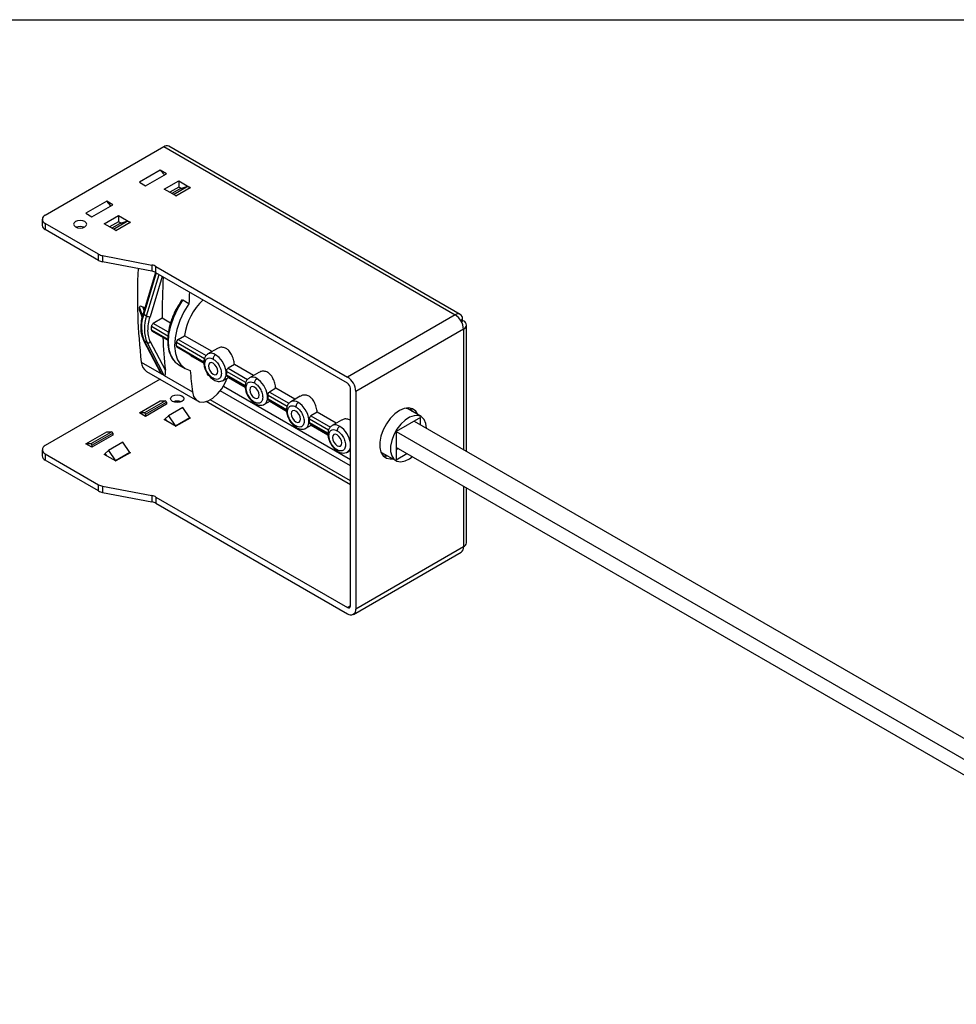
# Model space of a CAD drawing. Header units: millimetres. Extents: x 19 to 819, y 19 to 629.
# Tile 7 of 8: x 543 to 681, y 483 to 629. Entities that reach past the tile are written whole.
import ezdxf

# ---------------------------------------------------------------- set-up
doc = ezdxf.new("R2010")
doc.units = ezdxf.units.MM
doc.header["$LTSCALE"] = 3
doc.layers.add('TEXT', color=140, linetype='Continuous', lineweight=25)

msp = doc.modelspace()

# ---------------------------------------------------------------- linework, layer by layer
for p, q in [((546.838, 599.845), (564.307, 609.93)), ((564.307, 609.93), (607.263, 585.131)), ((608.013, 585.206), (565.057, 610.004)), ((563.795, 606.46), (560.719, 604.684)), ((561.628, 604.159), (564.704, 605.935)), ((564.704, 605.935), (563.795, 606.46)), ((564.415, 605.767), (563.795, 606.46)), ((560.719, 604.684), (561.628, 604.159)), ((564.386, 603.669), (566.507, 604.894)), ((566.507, 603.975), (565.182, 603.21)), ((565.741, 602.887), (567.677, 604.005)), ((566.089, 602.692), (568.199, 603.911)), ((566.507, 604.894), (568.258, 603.883)), ((566.507, 604.894), (566.507, 603.975)), ((566.896, 603.751), (566.507, 603.975)), ((567.677, 604.005), (566.646, 603.67)), ((568.252, 603.88), (568.199, 603.911)), ((566.136, 602.659), (564.386, 603.669)), ((566.646, 603.67), (565.515, 603.017)), ((566.089, 602.692), (566.142, 602.662)), ((566.136, 602.659), (566.142, 602.662)), ((568.252, 603.88), (568.258, 603.883)), ((555.893, 601.898), (552.817, 600.122)), ((553.727, 599.597), (556.802, 601.373)), ((556.802, 601.373), (555.893, 601.898)), ((556.513, 601.206), (555.893, 601.898)), ((552.817, 600.122), (553.727, 599.597)), ((555.53, 598.556), (557.651, 599.781)), ((557.651, 599.781), (559.401, 598.771)), ((557.651, 599.781), (557.651, 598.862)), ((546.398, 599.233), (546.398, 598.314)), ((554.701, 594.081), (546.838, 598.621)), ((546.838, 598.621), (546.838, 597.702)), ((557.28, 597.546), (555.53, 598.556)), ((557.651, 598.862), (556.325, 598.097)), ((557.79, 598.557), (556.659, 597.904)), ((556.884, 597.774), (558.82, 598.892)), ((557.232, 597.58), (559.343, 598.798)), ((558.039, 598.638), (557.651, 598.862)), ((558.82, 598.892), (557.79, 598.557)), ((559.396, 598.767), (559.343, 598.798)), ((559.396, 598.767), (559.401, 598.771)), ((554.701, 593.162), (546.838, 597.702)), ((557.232, 597.58), (557.285, 597.549)), ((557.28, 597.546), (557.285, 597.549)), ((554.701, 593.162), (554.701, 594.081)), ((555.288, 593.872), (562.571, 592.47)), ((555.288, 593.872), (555.288, 592.953)), ((562.571, 591.552), (555.288, 592.953)), ((562.571, 592.47), (562.571, 591.552)), ((563.07, 591.389), (561.246, 585.34)), ((563.202, 591.317), (561.36, 585.21)), ((561.785, 584.965), (563.626, 591.072)), ((563.157, 592.261), (591.385, 575.965)), ((563.157, 591.342), (563.157, 592.261)), ((591.385, 575.047), (563.157, 591.342)), ((564.094, 590.802), (562.294, 584.834)), ((566.908, 587.251), (566.739, 586.969)), ((568.017, 586.78), (567.115, 587.301)), ((560.746, 585.768), (560.746, 586.258)), ((561.174, 585.024), (560.746, 586.258)), ((560.746, 585.768), (561.106, 584.728)), ((560.763, 585.676), (561.101, 584.703)), ((561.486, 586.137), (561.224, 586.288)), ((561.224, 586.288), (561.388, 585.814)), ((561.244, 585.334), (561.246, 585.34)), ((561.36, 585.21), (561.785, 584.965)), ((607.263, 585.131), (591.385, 575.965)), ((564.087, 584.636), (562.761, 583.87)), ((565, 582.578), (562.761, 583.87)), ((565.315, 583.927), (564.087, 584.636)), ((608.324, 584.443), (608.078, 584.301)), ((608.078, 584.301), (608.324, 584.443)), ((608.171, 584.139), (608.418, 584.281)), ((608.324, 584.443), (608.324, 584.519)), ((608.483, 584.243), (608.418, 584.281)), ((608.922, 565.007), (608.922, 583.631)), ((562.496, 582.921), (562.496, 583.411)), ((564.92, 582.012), (562.496, 583.411)), ((562.496, 582.921), (564.905, 581.53)), ((562.574, 582.749), (564.903, 581.405)), ((608.483, 583.019), (592.605, 573.853)), ((608.483, 583.019), (608.483, 565.26)), ((561.33, 581.372), (563.832, 576.594)), ((561.422, 581.278), (561.846, 581.033)), ((561.422, 581.278), (563.959, 576.432)), ((564.383, 576.187), (561.846, 581.033)), ((564.543, 576.963), (562.351, 581.148)), ((566.163, 580.568), (566.163, 581.058)), ((570.293, 578.673), (566.163, 581.058)), ((566.428, 581.517), (567.376, 582.064)), ((566.428, 581.517), (570.562, 579.131)), ((571.437, 579.72), (567.376, 582.064)), ((566.163, 580.568), (570.214, 578.229)), ((566.24, 580.396), (570.202, 578.109)), ((570.818, 579.363), (570.774, 579.335)), ((572.224, 580.174), (570.818, 579.363)), ((560.989, 578.147), (563.959, 576.432)), ((568.476, 579), (570.213, 577.997)), ((574.727, 577.821), (573.779, 577.273)), ((577.536, 576.199), (574.727, 577.821)), ((561.758, 576.795), (569.289, 572.447)), ((564.383, 576.187), (563.959, 576.432)), ((566.55, 577.746), (567.451, 577.226)), ((576.392, 575.152), (573.573, 576.78)), ((573.779, 577.273), (576.661, 575.61)), ((578.322, 576.654), (576.917, 575.842)), ((563.771, 575.632), (546.838, 565.857)), ((564.383, 576.187), (568.52, 573.799)), ((573.068, 575.466), (573.925, 575.96)), ((573.573, 576.29), (576.313, 574.708)), ((573.614, 576.139), (576.3, 574.589)), ((573.833, 575.907), (576.312, 574.476)), ((576.917, 575.842), (576.873, 575.815)), ((591.81, 562.879), (572.639, 573.946)), ((573.085, 574.607), (591.81, 563.797)), ((580.826, 574.3), (579.878, 573.752)), ((579.878, 573.752), (582.759, 572.089)), ((583.634, 572.679), (580.826, 574.3)), ((591.81, 542.222), (591.81, 574.312)), ((592.605, 573.853), (592.605, 541.762)), ((560.719, 570.696), (563.795, 572.471)), ((564.553, 572.442), (561.478, 570.666)), ((561.628, 570.468), (564.704, 572.244)), ((563.795, 572.471), (564.553, 572.442)), ((564.704, 572.244), (564.704, 571.946)), ((591.81, 560.064), (570.532, 572.348)), ((591.81, 560.677), (571.146, 572.606)), ((579.167, 571.945), (580.023, 572.439)), ((582.491, 571.632), (579.672, 573.259)), ((579.672, 572.769), (582.412, 571.187)), ((579.713, 572.619), (582.399, 571.068)), ((579.932, 572.387), (582.411, 570.956)), ((583.016, 572.322), (582.972, 572.294)), ((584.421, 573.133), (583.016, 572.322)), ((561.628, 570.17), (560.719, 570.696)), ((561.478, 570.666), (560.719, 570.696)), ((564.704, 571.946), (561.628, 570.17)), ((567.136, 571.479), (565.025, 570.26)), ((568.167, 569.954), (567.136, 571.479)), ((586.925, 570.779), (585.977, 570.232)), ((589.733, 569.158), (586.925, 570.779)), ((600.055, 571.391), (600.123, 571.355)), ((602.244, 570.131), (600.123, 571.355)), ((561.628, 570.468), (561.628, 570.17)), ((564.386, 569.68), (564.561, 569.781)), ((566.136, 568.67), (564.386, 569.68)), ((565.025, 570.26), (564.536, 569.819)), ((564.785, 569.45), (564.536, 569.819)), ((565.025, 570.26), (566.056, 568.736)), ((568.167, 569.954), (566.056, 568.736)), ((568.199, 569.922), (566.089, 568.704)), ((568.176, 569.942), (568.258, 569.895)), ((568.252, 569.892), (568.199, 569.922)), ((568.258, 569.895), (568.252, 569.892)), ((588.59, 568.111), (585.771, 569.738)), ((585.771, 569.248), (588.511, 567.667)), ((585.812, 569.098), (588.498, 567.547)), ((585.977, 570.232), (588.858, 568.568)), ((590.52, 569.612), (589.115, 568.801)), ((602.159, 569.984), (598.579, 567.917)), ((601.23, 569.448), (743.186, 487.498)), ((602.159, 568.911), (602.159, 569.984)), ((552.817, 566.134), (555.893, 567.91)), ((556.652, 567.88), (553.576, 566.104)), ((553.727, 565.906), (556.802, 567.682)), ((555.893, 567.91), (556.652, 567.88)), ((556.802, 567.682), (556.802, 567.384)), ((566.089, 568.704), (566.142, 568.673)), ((566.142, 568.673), (566.136, 568.67)), ((585.266, 568.424), (586.122, 568.919)), ((586.031, 568.866), (588.51, 567.435)), ((589.115, 568.801), (589.071, 568.773)), ((598.579, 567.917), (741.743, 485.27)), ((598.579, 567.917), (598.579, 563.782)), ((556.802, 567.384), (553.727, 565.609)), ((558.28, 566.366), (556.169, 565.147)), ((559.31, 564.841), (558.28, 566.366)), ((546.398, 565.244), (546.398, 564.326)), ((553.727, 565.609), (552.817, 566.134)), ((553.576, 566.104), (552.817, 566.134)), ((553.727, 565.906), (553.727, 565.609)), ((556.169, 565.147), (555.679, 564.706)), ((555.928, 564.338), (555.679, 564.706)), ((556.169, 565.147), (557.199, 563.623)), ((559.31, 564.841), (557.199, 563.623)), ((559.343, 564.81), (557.232, 563.591)), ((559.32, 564.829), (559.401, 564.782)), ((559.396, 564.779), (559.343, 564.81)), ((559.401, 564.782), (559.396, 564.779)), ((591.365, 564.904), (591.81, 565.16)), ((596.373, 564.86), (596.308, 564.9)), ((596.373, 564.86), (598.494, 563.635)), ((740.807, 483.483), (598.579, 565.59)), ((740.807, 483.483), (598.579, 565.589)), ((598.897, 565.406), (598.579, 565.222)), ((546.838, 564.632), (554.701, 560.092)), ((546.838, 564.632), (546.838, 563.713)), ((554.701, 559.174), (546.838, 563.713)), ((555.53, 564.568), (555.705, 564.669)), ((557.28, 563.557), (555.53, 564.568)), ((557.232, 563.591), (557.285, 563.56)), ((557.285, 563.56), (557.28, 563.557)), ((598.579, 563.782), (600.144, 564.686)), ((554.701, 559.174), (554.701, 560.092)), ((555.288, 559.883), (562.571, 558.482)), ((555.288, 559.883), (555.288, 558.965)), ((555.288, 558.965), (562.571, 557.563)), ((608.483, 559.872), (608.483, 550.929)), ((608.922, 551.541), (608.922, 559.618)), ((562.571, 558.482), (562.571, 557.563)), ((563.157, 558.273), (563.157, 557.354)), ((563.157, 558.273), (591.385, 541.977)), ((563.157, 557.354), (591.385, 541.058)), ((608.483, 550.929), (592.605, 541.762)), ((592.248, 540.973), (608.126, 550.139)), ((591.81, 542.222), (591.385, 541.977))]:
    msp.add_line(p, q)
at = {"flags": 128}
for points in [[(566.089, 602.692), (566.018, 602.73), (565.994, 602.741)], [(551.292, 598.1), (551.609, 597.978), (551.982, 597.935), (552.355, 597.978), (552.671, 598.1), (552.883, 598.283), (552.957, 598.498), (552.883, 598.713), (552.671, 598.896), (552.355, 599.018), (551.982, 599.061), (551.609, 599.018), (551.292, 598.896), (551.081, 598.713), (551.007, 598.498), (551.081, 598.283), (551.292, 598.1)], [(557.232, 597.58), (557.162, 597.617), (557.137, 597.628)], [(565.59, 578.708), (565.419, 579.028), (565.115, 579.959), (564.997, 581.044), (565.07, 582.244), (565.331, 583.515), (565.77, 584.813), (566.372, 586.09), (567.115, 587.301)], [(568.017, 586.78), (567.274, 585.57), (566.672, 584.292), (566.232, 582.995), (565.972, 581.723), (565.899, 580.523), (566.017, 579.439), (566.32, 578.508), (566.8, 577.764), (567.437, 577.234), (568.21, 576.938)], [(561.36, 585.21), (561.313, 585.24), (561.277, 585.27), (561.254, 585.298), (561.244, 585.324), (561.244, 585.334)], [(561.314, 581.41), (561.315, 581.409), (561.33, 581.372)], [(573.086, 575.477), (573.321, 575.701), (573.51, 576.191), (573.51, 576.829), (573.321, 577.538), (572.966, 578.232), (572.488, 578.827), (571.943, 579.252)], [(572.262, 576.802), (572.209, 577.137), (572.06, 577.482), (571.836, 577.783), (571.572, 577.996), (571.308, 578.088), (571.085, 578.045), (570.935, 577.873), (570.883, 577.598), (570.935, 577.263), (571.085, 576.919), (571.308, 576.617), (571.572, 576.404), (571.836, 576.312), (572.06, 576.356), (572.209, 576.528), (572.262, 576.802)], [(568.52, 573.799), (568.703, 573.119), (569.057, 572.619), (569.555, 572.331), (570.166, 572.277), (570.847, 572.459), (571.552, 572.866), (572.233, 573.469), (572.844, 574.228), (573.343, 575.091), (573.631, 575.791)], [(572.891, 575.392), (572.966, 575.417), (573.086, 575.477)], [(579.185, 571.956), (579.42, 572.18), (579.609, 572.67), (579.609, 573.308), (579.42, 574.017), (579.065, 574.711), (578.586, 575.306), (578.042, 575.731)], [(578.36, 573.281), (578.308, 573.616), (578.158, 573.961), (577.935, 574.263), (577.671, 574.476), (577.407, 574.567), (577.183, 574.524), (577.034, 574.352), (576.981, 574.077), (577.034, 573.742), (577.183, 573.398), (577.407, 573.096), (577.671, 572.883), (577.935, 572.792), (578.158, 572.835), (578.308, 573.007), (578.36, 573.281)], [(565.606, 573.171), (565.922, 573.293), (566.295, 573.335), (566.668, 573.293), (566.985, 573.171), (567.196, 572.988), (567.27, 572.773), (567.196, 572.557), (566.985, 572.375), (566.668, 572.253), (566.295, 572.21), (565.922, 572.253), (565.606, 572.375), (565.395, 572.557), (565.32, 572.773), (565.395, 572.988), (565.606, 573.171)], [(585.284, 568.435), (585.519, 568.659), (585.708, 569.149), (585.708, 569.788), (585.519, 570.496), (585.164, 571.19), (584.685, 571.785), (584.141, 572.21)], [(578.99, 571.871), (579.065, 571.896), (579.185, 571.956)], [(584.459, 569.761), (584.407, 570.096), (584.257, 570.44), (584.034, 570.742), (583.77, 570.955), (583.506, 571.047), (583.282, 571.003), (583.133, 570.831), (583.08, 570.557), (583.133, 570.222), (583.282, 569.877), (583.506, 569.575), (583.77, 569.363), (584.034, 569.271), (584.257, 569.314), (584.407, 569.486), (584.459, 569.761)], [(601.777, 570.4), (601.77, 570.417), (601.444, 570.947), (600.977, 571.286), (600.399, 571.413), (599.741, 571.322), (599.043, 571.016), (598.345, 570.516), (597.688, 569.848), (597.109, 569.053), (596.643, 568.176), (596.316, 567.268), (596.148, 566.383), (596.148, 565.571), (596.316, 564.879), (596.643, 564.349), (597.109, 564.01), (597.688, 563.883), (598.028, 563.904)], [(600.982, 570.859), (600.975, 570.876), (600.669, 571.383)], [(603.021, 568.414), (602.937, 569.127), (602.693, 569.699), (602.302, 570.095), (601.79, 570.288), (601.188, 570.268), (600.536, 570.035), (599.872, 569.604), (599.24, 569.002), (598.679, 568.266), (598.224, 567.444), (597.904, 566.587), (597.738, 565.748), (597.738, 564.98), (597.904, 564.332), (598.224, 563.845), (598.679, 563.548), (599.24, 563.46), (599.872, 563.588), (600.536, 563.923), (600.943, 564.225)], [(585.089, 568.35), (585.164, 568.375), (585.284, 568.435)], [(590.558, 566.24), (590.505, 566.575), (590.356, 566.919), (590.132, 567.221), (589.869, 567.434), (589.605, 567.526), (589.381, 567.482), (589.232, 567.31), (589.179, 567.036), (589.232, 566.701), (589.381, 566.356), (589.605, 566.055), (589.869, 565.842), (590.132, 565.75), (590.356, 565.794), (590.505, 565.966), (590.558, 566.24)], [(591.187, 564.829), (591.262, 564.854), (591.383, 564.914)], [(596.622, 564.372), (596.892, 564.343), (597.232, 564.364)]]:
    msp.add_lwpolyline(points, dxfattribs=at)
for centre, radius, start, end in [((564.746, 609.316), 0.754, 65.69288, 125.61758), ((567.831, 603.364), 0.659, 56.05326, 103.57532), ((547.07, 599.233), 0.655, 110.78342, 249.21658), ((547.149, 598.389), 0.754, 185.6948, 245.62534), ((551.982, 596.586), 1.559, 68.8035, 111.1965), ((558.975, 598.252), 0.659, 56.05326, 103.57532), ((555.623, 595.738), 1.897, 240.91863, 259.81025), ((555.623, 594.82), 1.897, 240.91863, 259.81025), ((562.235, 590.604), 1.897, 60.91863, 79.81025), ((644.785, 587.915), 84.363, 177.26059, 186.64872), ((562.235, 589.685), 1.897, 60.91863, 79.81025), ((657.427, 585.742), 93.34, 176.93747, 180.68138), ((665.228, 583.352), 97.272, 176.97026, 177.98029), ((576.095, 580.918), 8.794, 133.07802, 172.50756), ((566.418, 583.322), 5.399, 159.53924, 202.24766), ((607.677, 584.624), 0.655, 350.78596, 129.20329), ((605.835, 582.898), 2.651, 2.60548, 57.39452), ((566.843, 583.077), 5.399, 159.53924, 202.24766), ((562.281, 585.838), 1.004, 240.39868, 270.76583), ((563.072, 583.385), 0.576, 122.60548, 177.39452), ((608.251, 583.631), 0.655, 290.78342, 69.21658), ((562.68, 582.901), 0.185, 173.70167, 234.98615), ((561.535, 581.481), 0.232, 207.92739, 240.75797), ((562.023, 581.424), 0.429, 245.61631, 319.94745), ((643.266, 585.369), 79.171, 182.56572, 186.09489), ((566.738, 581.032), 0.576, 122.60548, 177.39452), ((566.347, 580.548), 0.185, 173.70124, 234.98658), ((569.416, 580.621), 1.874, 222.03709, 239.87643), ((571.291, 578.402), 1.071, 52.48526, 116.20428), ((562.675, 578.21), 1.687, 182.16109, 237.07096), ((567.902, 580.057), 2.678, 210.26671, 239.6579), ((644.022, 582.851), 76.042, 184.46039, 186.83654), ((571.471, 576.535), 2.117, 353.35477, 6.64523), ((577.39, 574.882), 1.071, 52.48526, 116.20428), ((589.957, 573.732), 2.651, 2.60548, 57.39452), ((590.888, 574.27), 0.922, 2.60548, 57.39452), ((564.5, 572.244), 0.205, 359.83065, 74.75818), ((566.295, 570.86), 1.559, 68.8035, 111.1965), ((577.569, 573.014), 2.117, 353.35477, 6.64523), ((583.489, 571.361), 1.071, 52.48526, 116.20428), ((561.424, 570.469), 0.205, 359.83065, 74.75818), ((568.253, 570.011), 0.104, 213.02116, 238.43491), ((583.668, 569.493), 2.117, 353.35477, 6.64523), ((556.598, 567.683), 0.205, 359.83065, 74.75818), ((566.143, 568.792), 0.104, 213.02116, 238.43491), ((589.588, 567.84), 1.071, 52.48526, 116.20428), ((588.374, 565.765), 3.469, 7.95679, 57.45949), ((547.07, 565.244), 0.655, 110.78342, 249.21658), ((553.522, 565.907), 0.205, 359.83065, 74.75818), ((559.397, 564.898), 0.104, 213.02116, 238.43491), ((590.751, 565.773), 1.066, 306.32971, 353.20838), ((547.149, 564.401), 0.754, 185.6948, 245.62534), ((557.286, 563.679), 0.104, 213.02116, 238.43491), ((555.623, 561.75), 1.897, 240.91863, 259.81025), ((555.623, 560.831), 1.897, 240.91863, 259.81025), ((562.235, 556.615), 1.897, 60.91863, 79.81025), ((562.235, 555.696), 1.897, 60.91863, 79.81025), ((607.663, 550.824), 0.827, 304.05635, 7.25583), ((608.172, 551.616), 0.754, 294.37466, 354.3052), ((591.551, 542.18), 0.262, 230.79672, 9.21404), ((591.861, 541.642), 0.753, 230.79671, 9.21404)]:
    msp.add_arc(centre, radius, start, end)
for centre, major_axis, ratio, start_param, end_param in [((561.224, 585.982), (0.451, -0.362), 0.4377906, 1.9085603, 3.4793566), ((570.989, 576.581), (0.172, 0.351), 0.5738637, 2.278352, 3.3510946)]:
    msp.add_ellipse(centre, major_axis=major_axis, ratio=ratio, start_param=start_param, end_param=end_param)
for points, knots in [([(566.739, 586.969), (566.499, 586.588), (565.952, 585.723), (565.398, 584.333), (565.046, 583.036), (564.891, 581.942), (564.873, 580.879), (565.025, 579.75), (565.359, 579.117), (565.531, 578.79)], [0, 0, 0, 0, 0.1360018, 0.30863, 0.4541137, 0.5659797, 0.6835057, 0.8366957, 1, 1, 1, 1]), ([(567.115, 587.301), (567.09, 587.312), (567.04, 587.334), (566.966, 587.325), (566.898, 587.273), (566.86, 587.21), (566.853, 587.161), (566.853, 587.159)], [0, 0, 0, 0, 0.1967689, 0.3928776, 0.6503916, 0.9827856, 1, 1, 1, 1]), ([(561.244, 585.334), (561.149, 584.964), (560.955, 584.215), (560.891, 583.152), (560.99, 582.181), (561.207, 581.665), (561.314, 581.41)], [0, 0, 0, 0, 0.2461925, 0.498596, 0.7517143, 1, 1, 1, 1]), ([(562.351, 581.148), (562.238, 581.364), (562.148, 581.612), (562.022, 582.164), (561.987, 582.466), (561.977, 583.108), (562.002, 583.447), (562.108, 584.137), (562.19, 584.488), (562.294, 584.834)], [0, 0, 0, 0, 0.25, 0.25, 0.5, 0.5, 0.75, 0.75, 1, 1, 1, 1]), ([(570.822, 579.365), (570.695, 579.269), (570.442, 579.077), (570.244, 578.628), (570.181, 578.139), (570.237, 577.619), (570.413, 577.046), (570.738, 576.439), (571.182, 575.893), (571.519, 575.662), (571.681, 575.551)], [0, 0, 0, 0, 0.1208599, 0.2412267, 0.3559435, 0.4624279, 0.5828239, 0.7224588, 0.8662599, 1, 1, 1, 1]), ([(571.943, 579.252), (571.9, 579.226), (571.852, 579.19), (571.761, 579.095), (571.717, 579.037), (571.645, 578.912), (571.616, 578.845), (571.58, 578.718), (571.572, 578.659), (571.572, 578.609)], [0, 0, 0, 0, 0.25, 0.25, 0.5, 0.5, 0.75, 0.75, 1, 1, 1, 1]), ([(574.727, 577.821), (574.684, 578.069), (574.598, 578.564), (574.322, 579.297), (573.955, 579.848), (573.494, 580.218), (572.992, 580.373), (572.524, 580.345), (572.309, 580.196), (572.239, 580.148)], [0, 0, 0, 0, 0.16447642, 0.32867001, 0.49813593, 0.61764341, 0.77207474, 0.926169, 1, 1, 1, 1]), ([(565.531, 578.79), (565.55, 578.744), (565.624, 578.556), (565.772, 578.452), (565.884, 578.375)], [0, 0, 0, 0, 0.24617136, 1, 1, 1, 1]), ([(571.572, 575.792), (571.47, 575.85), (571.355, 575.931), (571.106, 576.159), (570.97, 576.308), (570.71, 576.684), (570.586, 576.912), (570.451, 577.282), (570.415, 577.41), (570.365, 577.662), (570.352, 577.787), (570.352, 578.022), (570.365, 578.132), (570.415, 578.327), (570.451, 578.413), (570.586, 578.627), (570.71, 578.712), (570.97, 578.787), (571.106, 578.78), (571.355, 578.72), (571.47, 578.667), (571.572, 578.609)], [0, 0, 0, 0, 0.125, 0.125, 0.25, 0.25, 0.375, 0.375, 0.4375, 0.4375, 0.5, 0.5, 0.5625, 0.5625, 0.625, 0.625, 0.75, 0.75, 0.875, 0.875, 1, 1, 1, 1]), ([(571.572, 578.609), (571.674, 578.55), (571.789, 578.469), (572.039, 578.241), (572.174, 578.092), (572.434, 577.717), (572.558, 577.489), (572.693, 577.118), (572.73, 576.991), (572.779, 576.738), (572.792, 576.613), (572.792, 576.379), (572.779, 576.269), (572.73, 576.073), (572.693, 575.988), (572.558, 575.773), (572.434, 575.688), (572.174, 575.613), (572.039, 575.621), (571.789, 575.681), (571.674, 575.733), (571.572, 575.792)], [0, 0, 0, 0, 0.125, 0.125, 0.25, 0.25, 0.375, 0.375, 0.4375, 0.4375, 0.5, 0.5, 0.5625, 0.5625, 0.625, 0.625, 0.75, 0.75, 0.875, 0.875, 1, 1, 1, 1]), ([(563.832, 576.594), (563.843, 576.574), (563.866, 576.531), (563.905, 576.478), (563.938, 576.446), (563.954, 576.436), (563.959, 576.432)], [0, 0, 0, 0, 0.3356566, 0.6955203, 0.896271, 1, 1, 1, 1]), ([(564.383, 576.187), (564.404, 576.176), (564.422, 576.173), (564.451, 576.179), (564.463, 576.188), (564.493, 576.218), (564.507, 576.246), (564.539, 576.337), (564.549, 576.408), (564.568, 576.63), (564.561, 576.792), (564.543, 576.963)], [0, 0, 0, 0, 0.0625, 0.0625, 0.125, 0.125, 0.25, 0.25, 0.5, 0.5, 1, 1, 1, 1]), ([(573.573, 576.78), (573.564, 576.866), (573.578, 576.97), (573.649, 577.153), (573.708, 577.232), (573.779, 577.273)], [0, 0, 0, 0, 0.5, 0.5, 1, 1, 1, 1]), ([(580.826, 574.3), (580.783, 574.548), (580.697, 575.043), (580.421, 575.777), (580.054, 576.327), (579.593, 576.697), (579.091, 576.852), (578.623, 576.824), (578.408, 576.676), (578.338, 576.627)], [0, 0, 0, 0, 0.1644764, 0.32867, 0.4981359, 0.6176434, 0.7720747, 0.926169, 1, 1, 1, 1]), ([(571.685, 575.56), (571.675, 575.562), (571.629, 575.573), (571.586, 575.657), (571.577, 575.748), (571.572, 575.792)], [0, 0, 0, 0, 0.125513, 0.5797872, 1, 1, 1, 1]), ([(571.681, 575.551), (571.78, 575.501), (571.996, 575.392), (572.348, 575.315), (572.727, 575.315), (572.947, 575.412), (573.064, 575.464)], [0, 0, 0, 0, 0.1983586, 0.4300168, 0.6973273, 1, 1, 1, 1]), ([(573.617, 576.144), (573.608, 576.148), (573.582, 576.162), (573.568, 576.214), (573.572, 576.268), (573.573, 576.29)], [0, 0, 0, 0, 0.2498559, 0.6851322, 1, 1, 1, 1]), ([(576.921, 575.845), (576.794, 575.748), (576.54, 575.557), (576.343, 575.107), (576.28, 574.618), (576.336, 574.099), (576.512, 573.526), (576.836, 572.919), (577.28, 572.372), (577.617, 572.142), (577.78, 572.031)], [0, 0, 0, 0, 0.1208599, 0.2412267, 0.3559435, 0.4624279, 0.5828239, 0.7224588, 0.8662599, 1, 1, 1, 1]), ([(577.671, 572.271), (577.569, 572.33), (577.454, 572.41), (577.204, 572.639), (577.069, 572.787), (576.809, 573.163), (576.685, 573.391), (576.55, 573.761), (576.513, 573.889), (576.464, 574.141), (576.451, 574.266), (576.451, 574.501), (576.464, 574.611), (576.513, 574.806), (576.55, 574.892), (576.685, 575.107), (576.809, 575.191), (577.069, 575.266), (577.204, 575.259), (577.454, 575.199), (577.569, 575.147), (577.671, 575.088)], [0, 0, 0, 0, 0.125, 0.125, 0.25, 0.25, 0.375, 0.375, 0.4375, 0.4375, 0.5, 0.5, 0.5625, 0.5625, 0.625, 0.625, 0.75, 0.75, 0.875, 0.875, 1, 1, 1, 1]), ([(578.042, 575.731), (577.998, 575.706), (577.951, 575.669), (577.86, 575.575), (577.816, 575.517), (577.743, 575.391), (577.715, 575.324), (577.679, 575.198), (577.671, 575.139), (577.671, 575.088)], [0, 0, 0, 0, 0.25, 0.25, 0.5, 0.5, 0.75, 0.75, 1, 1, 1, 1]), ([(577.671, 575.088), (577.773, 575.029), (577.888, 574.949), (578.137, 574.72), (578.273, 574.572), (578.533, 574.196), (578.657, 573.968), (578.792, 573.598), (578.829, 573.47), (578.878, 573.217), (578.891, 573.093), (578.891, 572.858), (578.878, 572.748), (578.829, 572.552), (578.792, 572.467), (578.657, 572.252), (578.533, 572.168), (578.273, 572.093), (578.137, 572.1), (577.888, 572.16), (577.773, 572.212), (577.671, 572.271)], [0, 0, 0, 0, 0.125, 0.125, 0.25, 0.25, 0.375, 0.375, 0.4375, 0.4375, 0.5, 0.5, 0.5625, 0.5625, 0.625, 0.625, 0.75, 0.75, 0.875, 0.875, 1, 1, 1, 1]), ([(579.672, 573.259), (579.663, 573.346), (579.676, 573.449), (579.748, 573.632), (579.807, 573.712), (579.878, 573.752)], [0, 0, 0, 0, 0.5, 0.5, 1, 1, 1, 1]), ([(577.784, 572.039), (577.774, 572.041), (577.728, 572.052), (577.685, 572.136), (577.675, 572.227), (577.671, 572.271)], [0, 0, 0, 0, 0.125513, 0.5797872, 1, 1, 1, 1]), ([(577.78, 572.031), (577.879, 571.98), (578.095, 571.871), (578.446, 571.795), (578.826, 571.794), (579.046, 571.891), (579.163, 571.943)], [0, 0, 0, 0, 0.1983586, 0.4300168, 0.6973273, 1, 1, 1, 1]), ([(579.716, 572.623), (579.706, 572.628), (579.681, 572.641), (579.667, 572.694), (579.67, 572.747), (579.672, 572.769)], [0, 0, 0, 0, 0.2498559, 0.6851322, 1, 1, 1, 1]), ([(583.02, 572.324), (582.893, 572.228), (582.639, 572.036), (582.441, 571.586), (582.379, 571.098), (582.435, 570.578), (582.611, 570.005), (582.935, 569.398), (583.379, 568.852), (583.716, 568.621), (583.878, 568.51)], [0, 0, 0, 0, 0.1208599, 0.2412267, 0.3559435, 0.4624279, 0.5828239, 0.7224588, 0.8662599, 1, 1, 1, 1]), ([(584.141, 572.21), (584.097, 572.185), (584.05, 572.149), (583.959, 572.054), (583.915, 571.996), (583.842, 571.87), (583.814, 571.803), (583.778, 571.677), (583.77, 571.618), (583.77, 571.567)], [0, 0, 0, 0, 0.25, 0.25, 0.5, 0.5, 0.75, 0.75, 1, 1, 1, 1]), ([(586.925, 570.779), (586.882, 571.027), (586.796, 571.523), (586.519, 572.256), (586.153, 572.806), (585.692, 573.176), (585.189, 573.331), (584.722, 573.303), (584.506, 573.155), (584.437, 573.107)], [0, 0, 0, 0, 0.1644764, 0.32867, 0.4981359, 0.6176434, 0.7720747, 0.926169, 1, 1, 1, 1]), ([(583.77, 568.75), (583.668, 568.809), (583.553, 568.889), (583.303, 569.118), (583.168, 569.267), (582.908, 569.642), (582.783, 569.87), (582.648, 570.241), (582.612, 570.368), (582.563, 570.621), (582.55, 570.745), (582.55, 570.98), (582.563, 571.09), (582.612, 571.286), (582.648, 571.371), (582.783, 571.586), (582.908, 571.67), (583.168, 571.746), (583.303, 571.738), (583.553, 571.678), (583.668, 571.626), (583.77, 571.567)], [0, 0, 0, 0, 0.125, 0.125, 0.25, 0.25, 0.375, 0.375, 0.4375, 0.4375, 0.5, 0.5, 0.5625, 0.5625, 0.625, 0.625, 0.75, 0.75, 0.875, 0.875, 1, 1, 1, 1]), ([(583.77, 571.567), (583.871, 571.509), (583.986, 571.428), (584.236, 571.2), (584.371, 571.051), (584.632, 570.675), (584.756, 570.447), (584.891, 570.077), (584.927, 569.949), (584.977, 569.697), (584.989, 569.572), (584.989, 569.337), (584.977, 569.227), (584.927, 569.032), (584.891, 568.946), (584.756, 568.732), (584.632, 568.647), (584.371, 568.572), (584.236, 568.579), (583.986, 568.639), (583.871, 568.691), (583.77, 568.75)], [0, 0, 0, 0, 0.125, 0.125, 0.25, 0.25, 0.375, 0.375, 0.4375, 0.4375, 0.5, 0.5, 0.5625, 0.5625, 0.625, 0.625, 0.75, 0.75, 0.875, 0.875, 1, 1, 1, 1]), ([(585.771, 569.738), (585.761, 569.825), (585.775, 569.928), (585.847, 570.111), (585.906, 570.191), (585.977, 570.232)], [0, 0, 0, 0, 0.5, 0.5, 1, 1, 1, 1]), ([(585.814, 569.102), (585.805, 569.107), (585.779, 569.12), (585.766, 569.173), (585.769, 569.226), (585.771, 569.248)], [0, 0, 0, 0, 0.2498559, 0.6851322, 1, 1, 1, 1]), ([(591.81, 569.605), (591.637, 569.677), (591.288, 569.822), (590.82, 569.781), (590.605, 569.634), (590.535, 569.586)], [0, 0, 0, 0, 0.3991096, 0.8053558, 1, 1, 1, 1]), ([(583.883, 568.518), (583.873, 568.521), (583.827, 568.532), (583.783, 568.615), (583.774, 568.706), (583.77, 568.75)], [0, 0, 0, 0, 0.12551305, 0.57978724, 1, 1, 1, 1]), ([(583.878, 568.51), (583.978, 568.459), (584.194, 568.35), (584.545, 568.274), (584.925, 568.274), (585.145, 568.371), (585.262, 568.422)], [0, 0, 0, 0, 0.1983586, 0.4300168, 0.6973273, 1, 1, 1, 1]), ([(589.119, 568.803), (588.992, 568.707), (588.738, 568.515), (588.54, 568.066), (588.478, 567.577), (588.534, 567.057), (588.709, 566.484), (589.034, 565.877), (589.478, 565.331), (589.815, 565.1), (589.977, 564.989)], [0, 0, 0, 0, 0.12085991, 0.24122675, 0.35594347, 0.46242794, 0.58282392, 0.72245875, 0.86625994, 1, 1, 1, 1]), ([(589.869, 565.229), (589.767, 565.288), (589.652, 565.369), (589.402, 565.597), (589.267, 565.746), (589.007, 566.121), (588.882, 566.349), (588.747, 566.72), (588.711, 566.847), (588.662, 567.1), (588.649, 567.225), (588.649, 567.459), (588.662, 567.569), (588.711, 567.765), (588.747, 567.851), (588.882, 568.065), (589.007, 568.15), (589.267, 568.225), (589.402, 568.217), (589.652, 568.157), (589.767, 568.105), (589.869, 568.046)], [0, 0, 0, 0, 0.125, 0.125, 0.25, 0.25, 0.375, 0.375, 0.4375, 0.4375, 0.5, 0.5, 0.5625, 0.5625, 0.625, 0.625, 0.75, 0.75, 0.875, 0.875, 1, 1, 1, 1]), ([(590.24, 568.689), (590.196, 568.664), (590.149, 568.628), (590.057, 568.533), (590.013, 568.475), (589.941, 568.35), (589.913, 568.283), (589.876, 568.156), (589.869, 568.097), (589.869, 568.046)], [0, 0, 0, 0, 0.25, 0.25, 0.5, 0.5, 0.75, 0.75, 1, 1, 1, 1]), ([(589.869, 568.046), (589.97, 567.988), (590.085, 567.907), (590.335, 567.679), (590.47, 567.53), (590.73, 567.154), (590.855, 566.926), (590.99, 566.556), (591.026, 566.428), (591.075, 566.176), (591.088, 566.051), (591.088, 565.816), (591.075, 565.707), (591.026, 565.511), (590.99, 565.425), (590.855, 565.211), (590.73, 565.126), (590.47, 565.051), (590.335, 565.059), (590.085, 565.119), (589.97, 565.171), (589.869, 565.229)], [0, 0, 0, 0, 0.125, 0.125, 0.25, 0.25, 0.375, 0.375, 0.4375, 0.4375, 0.5, 0.5, 0.5625, 0.5625, 0.625, 0.625, 0.75, 0.75, 0.875, 0.875, 1, 1, 1, 1]), ([(589.981, 564.997), (589.971, 565), (589.925, 565.011), (589.882, 565.095), (589.873, 565.186), (589.869, 565.229)], [0, 0, 0, 0, 0.125513, 0.5797872, 1, 1, 1, 1]), ([(589.977, 564.989), (590.077, 564.939), (590.293, 564.829), (590.644, 564.753), (591.023, 564.753), (591.244, 564.85), (591.361, 564.901)], [0, 0, 0, 0, 0.1983586, 0.4300168, 0.6973273, 1, 1, 1, 1])]:
    msp.add_open_spline(points, degree=3, knots=knots)
at = {"layer": 'TEXT'}
msp.add_line((19.05, 628.65), (819.15, 628.65), dxfattribs=at)

doc.saveas('drawing.dxf')
